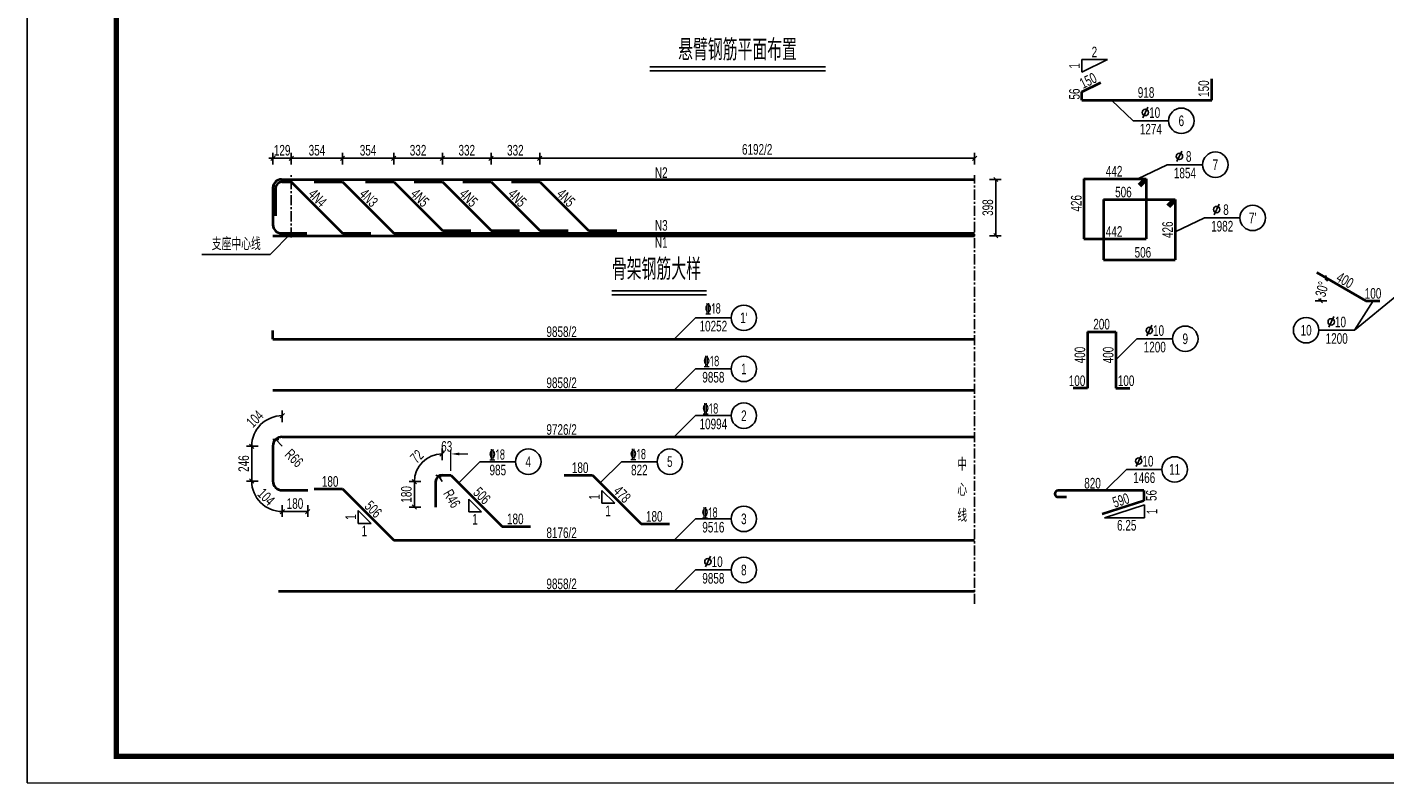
# Model space of a CAD drawing. Header units: millimetres. Extents: x -120871 to -111289, y -80062 to -71425.
# Tile 4 of 37: x -119898 to -118619, y -76628 to -75916. Entities that reach past the tile are written whole.
import ezdxf
from ezdxf.enums import TextEntityAlignment as Align

# ---------------------------------------------------------------- set-up
doc = ezdxf.new("R2010")
doc.units = ezdxf.units.MM
doc.header["$LTSCALE"] = 0.3
doc.header["$PDMODE"] = 99
doc.linetypes.add('CENTER', pattern=[50.8, 31.75, -6.35, 6.35, -6.35])
doc.layers.get('0').update_dxf_attribs({"lineweight": 18})
for name, color, linetype, lineweight in [('BM1', 7, 'Continuous', 15), ('文字', 4, 'Continuous', 18), ('标注', 7, 'Continuous', 18), ('钢筋', 1, 'Continuous', 40)]:
    doc.layers.add(name, color=color, linetype=linetype, lineweight=lineweight)
for name, color, linetype in [('LOCKUP', 7, 'Continuous'), ('其它', 5, 'Continuous'), ('点划线', 7, 'CENTER'), ('辅助', 7, 'Continuous'), ('配筋2', 2, 'Continuous'), ('附属', 7, 'Continuous')]:
    doc.layers.add(name, color=color, linetype=linetype)
doc.styles.add('hz-e', font='hztxt_e.shx', dxfattribs={"width": 0.7, "bigfont": 'hztxt.shx'})
doc.styles.add('TSSD_Dimension', font='Tssdeng.shx', dxfattribs={"width": 0.7, "bigfont": 'hztxt.shx'})
doc.dimstyles.new('ISO-50', dxfattribs={"dimscale": 0.625, "dimtxt": 25, "dimasz": 10, "dimexe": 12.5, "dimexo": 6.25, "dimgap": 6.25, "dimtad": 1, "dimdec": 0, "dimdsep": 46, "dimtxsty": 'hz-e', "dimblk": 'OBLIQUE', "dimcen": 2.5, "dimadec": 0, "dimazin": 0, "dimtfac": 1, "dimtdec": 0, "dimtix": 1, "dimtmove": 2, "dimatfit": 3, "dimldrblk": 'OBLIQUE', "dimfxl": 15, "dimfxlon": 1, "dimarcsym": 0})

# ---------------------------------------------------------------- blocks, each defined once
blk = doc.blocks.new('_Oblique')
at = {"color": 0, "linetype": 'ByBlock', "lineweight": -2}
blk.add_line((-0.5, -0.5), (0.5, 0.5), dxfattribs=at)
blk = doc.blocks.new('*D417')
at = {"layer": 'Defpoints', "color": 0}
for p in [(-118682.8, -76147.3), (-118676.7, -76159.3), (-118636.6, -76173.9), (-118636.6, -76173.9), (-118623.3, -76173.9)]:
    blk.add_point(p, dxfattribs=at)
at = {"layer": '标注', "color": 0, "lineweight": -2}
blk.add_line((-118673.3, -76173.9), (-118684.3, -76173.9), dxfattribs=at)
for start, end in [(150, 152.9763), (177.0237, 180)]:
    blk.add_arc((-118636.6, -76173.9), 42.7, start, end, dxfattribs=at)
at = {"layer": '标注', "color": 0, "lineweight": -2, "xscale": 4, "yscale": 4, "zscale": 4}
for p, rotation in [((-118673.6, -76152.6), 60.00000000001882), ((-118679.3, -76173.9), 269.999999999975)]:
    blk.add_blockref('_Oblique', p, dxfattribs=dict(at, rotation=rotation))
at = {"layer": '标注', "color": 0, "insert": (-118677.8, -76162.9), "char_height": 10, "attachment_point": 5, "rotation": 75, "style": 'hz-e'}
blk.add_mtext('30°', dxfattribs=at)
blk = doc.blocks.new('*D382')
at = {"layer": 'Defpoints', "color": 0}
for p in [(-119005.3, -76059.5), (-118985.3, -76059.5), (-119005.3, -76112.5)]:
    blk.add_point(p, dxfattribs=at)
at = {"layer": '标注', "color": 0, "lineweight": -2}
for p, q in [((-118991.3, -76059.5), (-118980.3, -76059.5)), ((-118985.3, -76112.5), (-118985.3, -76059.5)), ((-118991.3, -76112.5), (-118980.3, -76112.5))]:
    blk.add_line(p, q, dxfattribs=at)
at = {"layer": '标注', "color": 0, "lineweight": -2, "xscale": 4, "yscale": 4, "zscale": 4}
for p, rotation in [((-118985.3, -76059.5), 90), ((-118985.3, -76112.5), 270)]:
    blk.add_blockref('_Oblique', p, dxfattribs=dict(at, rotation=rotation))
at = {"layer": '标注', "color": 0, "insert": (-118992.8, -76086), "char_height": 10, "attachment_point": 5, "rotation": 90, "style": 'hz-e'}
blk.add_mtext('398', dxfattribs=at)
blk = doc.blocks.new('*D383')
at = {"layer": 'Defpoints', "color": 0}
for p in [(-119005.3, -76039.5), (-119415.1, -76059.5), (-119005.3, -76059.5)]:
    blk.add_point(p, dxfattribs=at)
at = {"layer": '标注', "color": 0, "lineweight": -2}
for p, q in [((-119415.1, -76045.5), (-119415.1, -76034.5)), ((-119415.1, -76039.5), (-119005.3, -76039.5)), ((-119005.3, -76045.5), (-119005.3, -76034.5))]:
    blk.add_line(p, q, dxfattribs=at)
at = {"layer": '标注', "color": 0, "lineweight": -2, "xscale": 4, "yscale": 4, "zscale": 4, "rotation": 180}
blk.add_blockref('_Oblique', (-119415.1, -76039.5), dxfattribs=at)
at = {"layer": '标注', "color": 0, "lineweight": -2, "xscale": 4, "yscale": 4, "zscale": 4}
blk.add_blockref('_Oblique', (-119005.3, -76039.5), dxfattribs=at)
at = {"layer": '标注', "color": 0, "insert": (-119210.2, -76031.2), "char_height": 10, "attachment_point": 5, "style": 'hz-e'}
blk.add_mtext('6192/2', dxfattribs=at)
blk = doc.blocks.new('*D384')
at = {"layer": 'Defpoints', "color": 0}
for p in [(-119649.3, -76039.5), (-119666.6, -76059.5), (-119649.3, -76059.5)]:
    blk.add_point(p, dxfattribs=at)
at = {"layer": '标注', "color": 0, "lineweight": -2}
for p, q in [((-119666.6, -76039.5), (-119670.6, -76039.5)), ((-119666.6, -76045.5), (-119666.6, -76034.5)), ((-119666.6, -76039.5), (-119649.3, -76039.5)), ((-119649.3, -76045.5), (-119649.3, -76034.5)), ((-119649.3, -76039.5), (-119645.3, -76039.5))]:
    blk.add_line(p, q, dxfattribs=at)
at = {"layer": '标注', "color": 0, "lineweight": -2, "xscale": 4, "yscale": 4, "zscale": 4}
blk.add_blockref('_Oblique', (-119666.6, -76039.5), dxfattribs=at)
at = {"layer": '标注', "color": 0, "lineweight": -2, "xscale": 4, "yscale": 4, "zscale": 4, "rotation": 180}
blk.add_blockref('_Oblique', (-119649.3, -76039.5), dxfattribs=at)
at = {"layer": '标注', "color": 0, "insert": (-119657.9, -76032), "char_height": 10, "attachment_point": 5, "style": 'hz-e'}
blk.add_mtext('129', dxfattribs=at)
blk = doc.blocks.new('*D385')
at = {"layer": 'Defpoints', "color": 0}
for p in [(-119601, -76039.5), (-119649.3, -76059.5), (-119601, -76059.5)]:
    blk.add_point(p, dxfattribs=at)
at = {"layer": '标注', "color": 0, "lineweight": -2}
for p, q in [((-119649.3, -76045.5), (-119649.3, -76034.5)), ((-119649.3, -76039.5), (-119601, -76039.5)), ((-119601, -76045.5), (-119601, -76034.5))]:
    blk.add_line(p, q, dxfattribs=at)
at = {"layer": '标注', "color": 0, "lineweight": -2, "xscale": 4, "yscale": 4, "zscale": 4, "rotation": 180}
blk.add_blockref('_Oblique', (-119649.3, -76039.5), dxfattribs=at)
at = {"layer": '标注', "color": 0, "lineweight": -2, "xscale": 4, "yscale": 4, "zscale": 4}
blk.add_blockref('_Oblique', (-119601, -76039.5), dxfattribs=at)
at = {"layer": '标注', "color": 0, "insert": (-119625.1, -76032), "char_height": 10, "attachment_point": 5, "style": 'hz-e'}
blk.add_mtext('354', dxfattribs=at)
blk = doc.blocks.new('*D386')
at = {"layer": 'Defpoints', "color": 0}
for p in [(-119552.7, -76039.5), (-119601, -76059.5), (-119552.7, -76059.5)]:
    blk.add_point(p, dxfattribs=at)
at = {"layer": '标注', "color": 0, "lineweight": -2}
for p, q in [((-119601, -76045.5), (-119601, -76034.5)), ((-119601, -76039.5), (-119552.7, -76039.5)), ((-119552.7, -76045.5), (-119552.7, -76034.5))]:
    blk.add_line(p, q, dxfattribs=at)
at = {"layer": '标注', "color": 0, "lineweight": -2, "xscale": 4, "yscale": 4, "zscale": 4, "rotation": 180}
blk.add_blockref('_Oblique', (-119601, -76039.5), dxfattribs=at)
at = {"layer": '标注', "color": 0, "lineweight": -2, "xscale": 4, "yscale": 4, "zscale": 4}
blk.add_blockref('_Oblique', (-119552.7, -76039.5), dxfattribs=at)
at = {"layer": '标注', "color": 0, "insert": (-119576.9, -76032), "char_height": 10, "attachment_point": 5, "style": 'hz-e'}
blk.add_mtext('354', dxfattribs=at)
blk = doc.blocks.new('*D387')
at = {"layer": 'Defpoints', "color": 0}
for p in [(-119506.9, -76039.5), (-119552.7, -76059.5), (-119506.9, -76059.5)]:
    blk.add_point(p, dxfattribs=at)
at = {"layer": '标注', "color": 0, "lineweight": -2}
for p, q in [((-119552.7, -76045.5), (-119552.7, -76034.5)), ((-119552.7, -76039.5), (-119506.9, -76039.5)), ((-119506.9, -76045.5), (-119506.9, -76034.5))]:
    blk.add_line(p, q, dxfattribs=at)
at = {"layer": '标注', "color": 0, "lineweight": -2, "xscale": 4, "yscale": 4, "zscale": 4, "rotation": 180}
blk.add_blockref('_Oblique', (-119552.7, -76039.5), dxfattribs=at)
at = {"layer": '标注', "color": 0, "lineweight": -2, "xscale": 4, "yscale": 4, "zscale": 4}
blk.add_blockref('_Oblique', (-119506.9, -76039.5), dxfattribs=at)
at = {"layer": '标注', "color": 0, "insert": (-119529.8, -76032), "char_height": 10, "attachment_point": 5, "style": 'hz-e'}
blk.add_mtext('332', dxfattribs=at)
blk = doc.blocks.new('*D388')
at = {"layer": 'Defpoints', "color": 0}
for p in [(-119461, -76039.5), (-119506.9, -76059.5), (-119461, -76059.5)]:
    blk.add_point(p, dxfattribs=at)
at = {"layer": '标注', "color": 0, "lineweight": -2}
for p, q in [((-119506.9, -76045.5), (-119506.9, -76034.5)), ((-119506.9, -76039.5), (-119461, -76039.5)), ((-119461, -76045.5), (-119461, -76034.5))]:
    blk.add_line(p, q, dxfattribs=at)
at = {"layer": '标注', "color": 0, "lineweight": -2, "xscale": 4, "yscale": 4, "zscale": 4, "rotation": 180}
blk.add_blockref('_Oblique', (-119506.9, -76039.5), dxfattribs=at)
at = {"layer": '标注', "color": 0, "lineweight": -2, "xscale": 4, "yscale": 4, "zscale": 4}
blk.add_blockref('_Oblique', (-119461, -76039.5), dxfattribs=at)
at = {"layer": '标注', "color": 0, "insert": (-119483.9, -76032), "char_height": 10, "attachment_point": 5, "style": 'hz-e'}
blk.add_mtext('332', dxfattribs=at)
blk = doc.blocks.new('*D389')
at = {"layer": 'Defpoints', "color": 0}
for p in [(-119415.1, -76039.5), (-119461, -76059.5), (-119415.1, -76059.5)]:
    blk.add_point(p, dxfattribs=at)
at = {"layer": '标注', "color": 0, "lineweight": -2}
for p, q in [((-119461, -76045.5), (-119461, -76034.5)), ((-119461, -76039.5), (-119415.1, -76039.5)), ((-119415.1, -76045.5), (-119415.1, -76034.5))]:
    blk.add_line(p, q, dxfattribs=at)
at = {"layer": '标注', "color": 0, "lineweight": -2, "xscale": 4, "yscale": 4, "zscale": 4, "rotation": 180}
blk.add_blockref('_Oblique', (-119461, -76039.5), dxfattribs=at)
at = {"layer": '标注', "color": 0, "lineweight": -2, "xscale": 4, "yscale": 4, "zscale": 4}
blk.add_blockref('_Oblique', (-119415.1, -76039.5), dxfattribs=at)
at = {"layer": '标注', "color": 0, "insert": (-119438.1, -76032), "char_height": 10, "attachment_point": 5, "style": 'hz-e'}
blk.add_mtext('332', dxfattribs=at)
blk = doc.blocks.new('*D390')
at = {"layer": 'Defpoints', "color": 0}
for p in [(-119666.6, -76343.7), (-119657.8, -76343.7), (-119657.8, -76343.7), (-119682.7, -76358.1), (-119657.8, -76352.5)]:
    blk.add_point(p, dxfattribs=at)
at = {"layer": '标注', "color": 0, "lineweight": -2}
for p, q in [((-119680.6, -76343.7), (-119691.6, -76343.7)), ((-119657.8, -76366.5), (-119657.8, -76377.5))]:
    blk.add_line(p, q, dxfattribs=at)
blk.add_arc((-119657.8, -76343.7), 28.8, 180, 270, dxfattribs=at)
at = {"layer": '标注', "color": 0, "lineweight": -2, "xscale": 4, "yscale": 4, "zscale": 4}
for p, rotation in [((-119686.6, -76343.7), 89.999999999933), ((-119657.8, -76372.5), 359.9999999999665)]:
    blk.add_blockref('_Oblique', p, dxfattribs=dict(at, rotation=rotation))
at = {"layer": '标注', "color": 0, "insert": (-119672.9, -76358.7), "char_height": 10, "attachment_point": 5, "rotation": 315, "style": 'hz-e'}
blk.add_mtext('104', dxfattribs=at)
blk = doc.blocks.new('*D391')
at = {"layer": 'Defpoints', "color": 0}
for p in [(-119672.2, -76285.9), (-119666.6, -76310.9), (-119657.8, -76302.1), (-119657.8, -76310.9), (-119657.8, -76310.9)]:
    blk.add_point(p, dxfattribs=at)
at = {"layer": '标注', "color": 0, "lineweight": -2}
for p, q in [((-119657.8, -76288.1), (-119657.8, -76277.1)), ((-119680.6, -76310.9), (-119691.6, -76310.9))]:
    blk.add_line(p, q, dxfattribs=at)
blk.add_arc((-119657.8, -76310.9), 28.8, 90, 180, dxfattribs=at)
at = {"layer": '标注', "color": 0, "lineweight": -2, "xscale": 4, "yscale": 4, "zscale": 4}
for p, rotation in [((-119657.8, -76282.1), 1.004800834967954e-10), ((-119686.6, -76310.9), 270.000000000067)]:
    blk.add_blockref('_Oblique', p, dxfattribs=dict(at, rotation=rotation))
at = {"layer": '标注', "color": 0, "insert": (-119683.5, -76285.2), "char_height": 10, "attachment_point": 5, "rotation": 45, "style": 'hz-e'}
blk.add_mtext('104', dxfattribs=at)
blk = doc.blocks.new('*D392')
at = {"layer": 'Defpoints', "color": 0}
for p in [(-119520.2, -76321.7), (-119507.2, -76338.2), (-119513.3, -76344.3), (-119507.2, -76344.3), (-119507.2, -76356.1)]:
    blk.add_point(p, dxfattribs=at)
at = {"layer": '标注', "color": 0, "lineweight": -2}
for p, q in [((-119507.2, -76324.2), (-119507.2, -76313.2)), ((-119527.3, -76344.3), (-119538.3, -76344.3))]:
    blk.add_line(p, q, dxfattribs=at)
blk.add_arc((-119507.2, -76344.3), 26.1, 90, 180, dxfattribs=at)
at = {"layer": '标注', "color": 0, "lineweight": -2, "xscale": 4, "yscale": 4, "zscale": 4}
for p, rotation in [((-119507.2, -76318.2), 2.50373264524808e-11), ((-119533.3, -76344.3), 270.0000000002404)]:
    blk.add_blockref('_Oblique', p, dxfattribs=dict(at, rotation=rotation))
at = {"layer": '标注', "color": 0, "insert": (-119531, -76320.5), "char_height": 10, "attachment_point": 5, "rotation": 45, "style": 'hz-e'}
blk.add_mtext('72', dxfattribs=at)
blk = doc.blocks.new('*D420')
at = {"layer": 'Defpoints', "color": 0}
for p in [(-119664, -76304.7), (-119657.8, -76310.9)]:
    blk.add_point(p, dxfattribs=at)
at = {"layer": '标注', "color": 0, "lineweight": -2}
blk.add_line((-119657.8, -76310.9), (-119664, -76304.7), dxfattribs=at)
at = {"layer": '标注', "color": 0, "lineweight": -2, "xscale": 4, "yscale": 4, "zscale": 4, "rotation": 135.000000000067}
blk.add_blockref('_Oblique', (-119664, -76304.7), dxfattribs=at)
at = {"layer": '标注', "color": 0, "insert": (-119646.6, -76322.1), "char_height": 10, "attachment_point": 5, "rotation": 315, "style": 'hz-e'}
blk.add_mtext('R66', dxfattribs=at)
blk = doc.blocks.new('*D421')
at = {"layer": 'Defpoints', "color": 0}
for p in [(-119510.3, -76339), (-119507.2, -76344.3)]:
    blk.add_point(p, dxfattribs=at)
at = {"layer": '标注', "color": 0, "lineweight": -2}
blk.add_line((-119507.2, -76344.3), (-119510.3, -76339), dxfattribs=at)
at = {"layer": '标注', "color": 0, "lineweight": -2, "xscale": 4, "yscale": 4, "zscale": 4, "rotation": 120.1531960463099}
blk.add_blockref('_Oblique', (-119510.3, -76339), dxfattribs=at)
at = {"layer": '标注', "color": 0, "insert": (-119497.9, -76360.3), "char_height": 10, "attachment_point": 5, "rotation": 300.1532, "style": 'hz-e'}
blk.add_mtext('R46', dxfattribs=at)
blk = doc.blocks.new('*D422')
at = {"layer": 'Defpoints', "color": 0}
for p in [(-119533.3, -76344.3), (-119513.3, -76344.3), (-119513.3, -76368.3)]:
    blk.add_point(p, dxfattribs=at)
at = {"layer": '标注', "color": 0, "lineweight": -2}
for p, q in [((-119527.3, -76344.3), (-119538.3, -76344.3)), ((-119533.3, -76368.3), (-119533.3, -76344.3)), ((-119527.3, -76368.3), (-119538.3, -76368.3))]:
    blk.add_line(p, q, dxfattribs=at)
at = {"layer": '标注', "color": 0, "lineweight": -2, "xscale": 4, "yscale": 4, "zscale": 4}
for p, rotation in [((-119533.3, -76344.3), 90), ((-119533.3, -76368.3), 270)]:
    blk.add_blockref('_Oblique', p, dxfattribs=dict(at, rotation=rotation))
at = {"layer": '标注', "color": 0, "insert": (-119540.8, -76356.3), "char_height": 10, "attachment_point": 5, "rotation": 90, "style": 'hz-e'}
blk.add_mtext('180', dxfattribs=at)
blk = doc.blocks.new('*D423')
at = {"layer": 'Defpoints', "color": 0}
for p in [(-119657.8, -76352.5), (-119633.8, -76352.5), (-119633.8, -76372.5)]:
    blk.add_point(p, dxfattribs=at)
at = {"layer": '标注', "color": 0, "lineweight": -2}
for p, q in [((-119657.8, -76366.5), (-119657.8, -76377.5)), ((-119657.8, -76372.5), (-119633.8, -76372.5)), ((-119633.8, -76366.5), (-119633.8, -76377.5))]:
    blk.add_line(p, q, dxfattribs=at)
at = {"layer": '标注', "color": 0, "lineweight": -2, "xscale": 4, "yscale": 4, "zscale": 4, "rotation": 180}
blk.add_blockref('_Oblique', (-119657.8, -76372.5), dxfattribs=at)
at = {"layer": '标注', "color": 0, "lineweight": -2, "xscale": 4, "yscale": 4, "zscale": 4}
blk.add_blockref('_Oblique', (-119633.8, -76372.5), dxfattribs=at)
at = {"layer": '标注', "color": 0, "insert": (-119645.8, -76365), "char_height": 10, "attachment_point": 5, "style": 'hz-e'}
blk.add_mtext('180', dxfattribs=at)
blk = doc.blocks.new('*D424')
at = {"layer": 'Defpoints', "color": 0}
for p in [(-119686.6, -76310.9), (-119666.6, -76310.9), (-119666.6, -76343.7)]:
    blk.add_point(p, dxfattribs=at)
at = {"layer": '标注', "color": 0, "lineweight": -2}
for p, q in [((-119680.6, -76310.9), (-119691.6, -76310.9)), ((-119686.6, -76343.7), (-119686.6, -76310.9)), ((-119680.6, -76343.7), (-119691.6, -76343.7))]:
    blk.add_line(p, q, dxfattribs=at)
at = {"layer": '标注', "color": 0, "lineweight": -2, "xscale": 4, "yscale": 4, "zscale": 4}
for p, rotation in [((-119686.6, -76310.9), 90), ((-119686.6, -76343.7), 270)]:
    blk.add_blockref('_Oblique', p, dxfattribs=dict(at, rotation=rotation))
at = {"layer": '标注', "color": 0, "insert": (-119694.1, -76327.3), "char_height": 10, "attachment_point": 5, "rotation": 90, "style": 'hz-e'}
blk.add_mtext('246', dxfattribs=at)

msp = doc.modelspace()

# ---------------------------------------------------------------- linework, layer by layer
msp.add_line((-119898.218, -76628.195), (-117776.804, -76628.195))
at = {"layer": 'BM1', "color": 0, "linetype": 'Continuous', "const_width": 4.999}
msp.add_lwpolyline([(-119814.296, -76603.197), (-119814.296, -75168.194), (-117801.801, -75168.194), (-117801.801, -76603.197)], close=True, dxfattribs=at)
at = {"layer": 'LOCKUP'}
msp.add_line((-119898.218, -76628.195), (-119898.218, -75128.043), dxfattribs=at)
at = {"layer": '其它', "color": 5}
for p, q in [((-119311.409, -75953.201), (-119145.658, -75953.201)), ((-119347.175, -76164.317), (-119257.916, -76164.317))]:
    msp.add_line(p, q, dxfattribs=at)
at = {"layer": '标注'}
for p, q in [((-119498.769, -76334.166), (-119498.769, -76314.166)), ((-119490.769, -76318.166), (-119482.769, -76318.166))]:
    msp.add_line(p, q, dxfattribs=at)
msp.add_solid([(-119490.769, -76316.833), (-119490.769, -76319.5), (-119498.769, -76318.166)], dxfattribs=at)
at = {"layer": '点划线', "linetype": 'CENTER'}
for p, q in [((-119649.273, -76114.187), (-119649.273, -76055.52)), ((-119005.342, -76459.609), (-119005.342, -76055.52))]:
    msp.add_line(p, q, dxfattribs=at)
at = {"layer": '辅助', "color": 7}
msp.add_line((-118848.292, -76319.894), (-118852.955, -76329.894), dxfattribs=at)
at = {"layer": '辅助'}
for p, q in [((-118882.273, -76352.759), (-118862.273, -76332.759)), ((-118862.273, -76332.759), (-118828.727, -76332.759)), ((-118845.2, -76366.309), (-118882.7, -76378.309)), ((-118845.2, -76378.309), (-118845.2, -76366.309)), ((-118882.7, -76378.309), (-118845.2, -76378.309))]:
    msp.add_line(p, q, dxfattribs=at)
at = {"layer": '辅助', "color": 7}
msp.add_circle((-118850.624, -76324.894), 3, dxfattribs=at)
at = {"layer": '辅助'}
msp.add_circle((-118816.727, -76332.759), 12, dxfattribs=at)
at = {"layer": '钢筋'}
for p, q in [((-118904.099, -75977.029), (-118886.211, -75968.084)), ((-118781.699, -75984.629), (-118781.699, -75964.629)), ((-118904.099, -75984.629), (-118904.099, -75977.029)), ((-118904.099, -75984.629), (-118781.699, -75984.629)), ((-119666.606, -76067.454), (-119666.606, -76102.254)), ((-119664.206, -76068.254), (-119664.206, -76093.854)), ((-119658.606, -76059.454), (-119005.342, -76059.454)), ((-119657.806, -76061.854), (-119649.273, -76061.854)), ((-119649.273, -76061.854), (-119601.006, -76110.12)), ((-119627.673, -76061.854), (-119601.006, -76061.854)), ((-119601.006, -76061.854), (-119552.74, -76110.12)), ((-119579.406, -76061.854), (-119552.74, -76061.854)), ((-119552.74, -76061.854), (-119506.873, -76107.72)), ((-119533.54, -76061.854), (-119506.873, -76061.854)), ((-119506.873, -76061.854), (-119461.006, -76107.72)), ((-119487.673, -76061.854), (-119461.006, -76061.854)), ((-119461.006, -76061.854), (-119415.14, -76107.72)), ((-119441.806, -76061.854), (-119415.14, -76061.854)), ((-119415.14, -76061.854), (-119369.273, -76107.72)), ((-118902.381, -76058.737), (-118902.381, -76115.537)), ((-118902.381, -76058.737), (-118843.447, -76058.737)), ((-118845.144, -76058.737), (-118850.801, -76064.394)), ((-118843.447, -76060.434), (-118849.104, -76066.091)), ((-118843.447, -76058.737), (-118843.447, -76115.537)), ((-118883.783, -76078.364), (-118816.316, -76078.364)), ((-118883.783, -76078.364), (-118883.783, -76135.164)), ((-118818.013, -76078.364), (-118823.67, -76084.021)), ((-118816.316, -76080.061), (-118821.973, -76085.718)), ((-118816.316, -76078.364), (-118816.316, -76135.164)), ((-119506.873, -76107.72), (-119480.206, -76107.72)), ((-119461.006, -76107.72), (-119434.34, -76107.72)), ((-119415.14, -76107.72), (-119388.473, -76107.72)), ((-119369.273, -76107.72), (-119342.606, -76107.72)), ((-119666.606, -76112.52), (-119005.342, -76112.52)), ((-119658.606, -76110.12), (-119634.606, -76110.12)), ((-119601.006, -76110.12), (-119574.34, -76110.12)), ((-119552.74, -76110.12), (-119005.342, -76110.12)), ((-118902.381, -76115.537), (-118843.447, -76115.537)), ((-118883.783, -76135.164), (-118816.316, -76135.164)), ((-118682.807, -76147.273), (-118636.619, -76173.94)), ((-118636.619, -76173.94), (-118623.285, -76173.94)), ((-119666.606, -76209.883), (-119666.606, -76201.883)), ((-119666.606, -76209.883), (-119005.342, -76209.883)), ((-118898.948, -76202.966), (-118898.948, -76256.3)), ((-118898.948, -76202.966), (-118872.281, -76202.966)), ((-118872.281, -76202.966), (-118872.281, -76256.3)), ((-119666.606, -76258.05), (-119005.342, -76258.05)), ((-118898.948, -76256.3), (-118912.281, -76256.3)), ((-118872.281, -76256.3), (-118858.948, -76256.3)), ((-119666.606, -76310.876), (-119666.606, -76343.676)), ((-119657.806, -76302.076), (-119005.342, -76302.076)), ((-119507.169, -76338.166), (-119498.769, -76338.166)), ((-119498.769, -76338.166), (-119450.503, -76386.433)), ((-119392.043, -76338.166), (-119365.376, -76338.166)), ((-119365.376, -76338.166), (-119319.509, -76384.033)), ((-119627.673, -76351.123), (-119601.006, -76351.123)), ((-119601.006, -76351.123), (-119552.74, -76399.39)), ((-119513.303, -76344.3), (-119513.303, -76368.3)), ((-119657.806, -76352.476), (-119633.806, -76352.476)), ((-118845.832, -76352.759), (-118926.513, -76352.759)), ((-118926.513, -76358.759), (-118918.513, -76358.759)), ((-118845.832, -76362.359), (-118885.199, -76374.956)), ((-118845.832, -76352.759), (-118845.832, -76362.359)), ((-119450.503, -76386.433), (-119423.836, -76386.433)), ((-119319.509, -76384.033), (-119292.843, -76384.033)), ((-119552.74, -76399.39), (-119005.342, -76399.39)), ((-119661.273, -76447.557), (-119005.342, -76447.557))]:
    msp.add_line(p, q, dxfattribs=at)
for centre, radius, start, end in [((-119658.606, -76067.454), 8, 90, 180), ((-119657.806, -76068.254), 6.4, 90, 180), ((-119658.606, -76102.12), 8, 180, 270), ((-119657.806, -76310.876), 8.8, 90, 180), ((-119507.169, -76344.3), 6.133, 90, 180), ((-119657.806, -76343.676), 8.8, 180, 270), ((-118926.513, -76355.759), 3, 90, 270)]:
    msp.add_arc(centre, radius, start, end, dxfattribs=at)
at = {"layer": '附属'}
for p, q in [((-118904.099, -75958.36), (-118904.099, -75946.36)), ((-118880.099, -75946.36), (-118904.099, -75946.36)), ((-118904.099, -75958.36), (-118880.099, -75946.36)), ((-119311.409, -75957.201), (-119145.658, -75957.201)), ((-118876.41, -75984.629), (-118855.982, -76004.19)), ((-118855.982, -76004.19), (-118822.436, -76004.19)), ((-118851.447, -76058.737), (-118823.884, -76045.56)), ((-118823.884, -76045.56), (-118790.338, -76045.56)), ((-118816.316, -76108.877), (-118788.752, -76095.699)), ((-118788.752, -76095.699), (-118755.206, -76095.699)), ((-119649.273, -76110.187), (-119669.273, -76130.187)), ((-119669.273, -76130.187), (-119733.515, -76130.187)), ((-119347.175, -76168.317), (-119257.916, -76168.317)), ((-118607.283, -76168.709), (-118647.283, -76201.554)), ((-118629.609, -76173.94), (-118647.283, -76201.554)), ((-119288.304, -76209.883), (-119268.304, -76189.883)), ((-119268.304, -76189.883), (-119234.758, -76189.883)), ((-118872.281, -76229.633), (-118852.281, -76209.633)), ((-118852.281, -76209.633), (-118818.735, -76209.633)), ((-118680.829, -76201.554), (-118647.283, -76201.554)), ((-119288.304, -76258.05), (-119268.304, -76238.05)), ((-119268.304, -76238.05), (-119234.758, -76238.05)), ((-119288.304, -76302.076), (-119268.304, -76282.076)), ((-119268.304, -76282.076), (-119234.758, -76282.076)), ((-119491.449, -76345.487), (-119471.449, -76325.487)), ((-119471.449, -76325.487), (-119437.903, -76325.487)), ((-119358.056, -76345.487), (-119338.056, -76325.487)), ((-119338.056, -76325.487), (-119304.51, -76325.487)), ((-119469.928, -76372.664), (-119481.928, -76360.664)), ((-119481.928, -76360.664), (-119481.928, -76372.664)), ((-119356.471, -76352.728), (-119356.471, -76364.728)), ((-119344.471, -76364.728), (-119356.471, -76352.728)), ((-119356.471, -76364.728), (-119344.471, -76364.728)), ((-119586.148, -76371.639), (-119586.148, -76383.639)), ((-119574.148, -76383.639), (-119586.148, -76371.639)), ((-119481.928, -76372.664), (-119469.928, -76372.664)), ((-119586.148, -76383.639), (-119574.148, -76383.639)), ((-119288.304, -76399.39), (-119268.304, -76379.39)), ((-119268.304, -76379.39), (-119234.758, -76379.39)), ((-119288.304, -76447.557), (-119268.304, -76427.557)), ((-119268.304, -76427.557), (-119234.758, -76427.557))]:
    msp.add_line(p, q, dxfattribs=at)
at = {"layer": '附属', "color": 7}
for p, q in [((-118842.001, -75991.326), (-118846.664, -76001.326)), ((-118809.903, -76032.695), (-118814.566, -76042.695)), ((-118774.772, -76082.834), (-118779.435, -76092.834)), ((-118838.301, -76196.768), (-118842.964, -76206.768)), ((-118666.849, -76188.689), (-118671.512, -76198.689)), ((-119254.324, -76414.692), (-119258.987, -76424.692))]:
    msp.add_line(p, q, dxfattribs=at)
for centre in [(-118844.333, -75996.326), (-118812.235, -76037.695), (-118777.103, -76087.834), (-118840.632, -76201.768), (-118669.18, -76193.689), (-119256.655, -76419.692)]:
    msp.add_circle(centre, 3, dxfattribs=at)
at = {"layer": '附属'}
for centre, radius in [((-118810.436, -76004.19), 12), ((-118778.338, -76045.56), 12), ((-118743.206, -76095.699), 12), ((-119222.758, -76189.883), 12), ((-118806.735, -76209.633), 12), ((-118692.829, -76201.554), 12), ((-119222.758, -76238.05), 12), ((-119222.758, -76282.076), 12), ((-119425.903, -76325.487), 12), ((-119292.51, -76325.487), 12), ((-119222.758, -76379.39), 12), ((-119222.758, -76427.557), 12), ((-119256.655, -76419.692), 3)]:
    msp.add_circle(centre, radius, dxfattribs=at)

# ---------------------------------------------------------------- texts
at = {"layer": '文字', "style": 'hz-e', "width": 0.7}
for s, height, p in [('悬臂钢筋平面布置', 20, (-119228.722, -75936.303)), ('2', 10, (-118892.37, -75939.244)), ('918', 10, (-118843.672, -75977.513)), ('10', 10, (-118835.592, -75996.451)), ('1274', 10, (-118839.17, -76012.021)), ('6', 10, (-118810.436, -76004.19)), ('8', 10, (-118803.494, -76037.82)), ('7', 10, (-118778.338, -76045.56)), ('1854', 10, (-118807.073, -76053.39)), ('8', 10, (-118768.363, -76087.959)), ("7'", 10, (-118743.206, -76095.699)), ('1982', 10, (-118771.941, -76103.529)), ('支座中心线', 12, (-119701.144, -76119.517)), ('100', 10, (-118629.777, -76166.824)), ("1'", 10, (-119222.758, -76189.883)), ('9858/2', 10, (-119394.504, -76202.767)), ('10252', 10, (-119251.493, -76197.713)), ('200', 10, (-118885.615, -76195.85)), ('10', 10, (-118831.892, -76201.893)), ('10', 10, (-118692.829, -76201.554)), ('10', 10, (-118660.44, -76193.814)), ('1200', 10, (-118835.47, -76217.463)), ('9', 10, (-118806.735, -76209.633)), ('1200', 10, (-118664.018, -76209.384)), ('1', 10, (-119222.758, -76238.05)), ('9858/2', 10, (-119394.504, -76250.934)), ('9858', 10, (-119251.493, -76245.88)), ('100', 10, (-118908.722, -76249.184)), ('100', 10, (-118862.507, -76249.184)), ('2', 10, (-119222.758, -76282.076)), ('9726/2', 10, (-119394.504, -76294.96)), ('10994', 10, (-119251.493, -76289.906)), ('985', 10, (-119454.638, -76333.317)), ('4', 10, (-119425.903, -76325.487)), ('822', 10, (-119321.245, -76333.317)), ('5', 10, (-119292.51, -76325.487)), ('中', 12, (-119016.972, -76327.495)), ('10', 10, (-118841.883, -76325.019)), ('11', 10, (-118816.727, -76332.759)), ('1466', 10, (-118845.462, -76340.589)), ('心', 12, (-119016.972, -76351.495)), ('1', 10, (-119476.153, -76379.78)), ('1', 10, (-119350.696, -76371.844)), ('3', 10, (-119222.758, -76379.39)), ('线', 12, (-119016.972, -76375.495)), ('1', 10, (-119580.372, -76390.755)), ('8176/2', 10, (-119394.504, -76392.274)), ('9516', 10, (-119251.493, -76387.22)), ('6.25', 10, (-118861.913, -76385.425)), ('10', 10, (-119247.915, -76419.817)), ('9858', 10, (-119251.493, -76435.387)), ('8', 10, (-119222.758, -76427.557)), ('9858/2', 10, (-119394.504, -76440.441))]:
    msp.add_text(s, height=height, dxfattribs=at).set_placement(p, align=Align.MIDDLE)
for s, rotation, p in [('1', 90, (-118911.203, -75952.441)), ('150', 26.565051, (-118898.307, -75966.252)), ('150', 90, (-118789.337, -75973.883)), ('56', 90, (-118911.203, -75978.965)), ('426', 90, (-118909.484, -76081.963)), ('426', 90, (-118823.419, -76106.864)), ('400', 330, (-118656.134, -76154.409)), ('400', 90, (-118906.051, -76224.989)), ('400', 90, (-118879.385, -76224.989)), ('56', 90, (-118838.729, -76357.325)), ('1', 90, (-119363.575, -76358.783)), ('1', 90, (-119593.251, -76377.694)), ('1', 90, (-118838.097, -76372.389))]:
    msp.add_text(s, height=10, rotation=rotation, dxfattribs=at).set_placement(p, align=Align.MIDDLE)
for s, height, p in [('N2', 10, (-119306.565, -76058.005)), ('442', 10, (-118881.618, -76056.737)), ('506', 10, (-118872.825, -76076.364)), ('N3', 10, (-119306.565, -76107.725)), ('442', 10, (-118881.618, -76113.537)), ('N1', 10, (-119306.565, -76123.905)), ('骨架钢筋大样', 20, (-119347.133, -76154.133)), ('506', 10, (-118854.486, -76133.164)), ('180', 10, (-119384.849, -76336.166)), ('180', 10, (-119620.479, -76349.123)), ('820', 10, (-118901.933, -76350.759)), ('180', 10, (-119445.976, -76384.433)), ('180', 10, (-119314.982, -76382.033))]:
    msp.add_text(s, height=height, dxfattribs=at).set_placement(p)
for s, rotation, p in [('4N4', 315, (-119634.009, -76074.289)), ('4N3', 315, (-119585.809, -76074.222)), ('4N5', 315, (-119537.543, -76074.222)), ('4N5', 315, (-119491.676, -76074.222)), ('4N5', 315, (-119445.809, -76074.222)), ('4N5', 315, (-119399.943, -76074.222)), ('506', 315, (-119478.577, -76355.53)), ('478', 315, (-119346.494, -76354.22)), ('506', 315, (-119580.988, -76368.313)), ('590', 17.744672, (-118873.314, -76369.053))]:
    msp.add_text(s, height=10, rotation=rotation, dxfattribs=at).set_placement(p)
at = {"layer": '标注', "insert": (-119502.817, -76311.166), "char_height": 10, "attachment_point": 5, "style": 'hz-e'}
msp.add_mtext('63', dxfattribs=at)
at = {"layer": '配筋2', "color": 2, "style": 'TSSD_Dimension', "width": 0.75}
for p in [(-119259.63, -76186.048), (-119261.06, -76235.644), (-119261.96, -76280.311), (-119463.008, -76323.725), (-119330.096, -76323.352), (-119262.563, -76378.405)]:
    msp.add_text('%%13218', height=10, rotation=0.000017, dxfattribs=at).set_placement(p)

# ---------------------------------------------------------------- dimensions: what is measured, and where the dimension line sits
at = {"layer": '标注'}
for p1, p2, text, picture, middle in [((-119666.606, -76059.454), (-119649.273, -76059.454), '129', '*D384', (-119657.94, -76031.954)), ((-119649.273, -76059.454), (-119601.006, -76059.454), '354', '*D385', (-119625.14, -76031.954)), ((-119601.006, -76059.454), (-119552.74, -76059.454), '354', '*D386', (-119576.873, -76031.954)), ((-119552.74, -76059.454), (-119506.873, -76059.454), '332', '*D387', (-119529.806, -76031.954)), ((-119506.873, -76059.454), (-119461.006, -76059.454), '332', '*D388', (-119483.94, -76031.954)), ((-119461.006, -76059.454), (-119415.14, -76059.454), '332', '*D389', (-119438.073, -76031.954)), ((-119415.14, -76059.454), (-119005.342, -76059.454), '6192/2', '*D383', (-119210.241, -76031.239))]:
    dim = msp.add_aligned_dim(p1=p1, p2=p2, distance=20, text=text, dimstyle='ISO-50', override={"dimscale": 0.4, "dimlfac": 7.5}, dxfattribs=at)
    dim.commit()
    dim.dimension.update_dxf_attribs({"geometry": picture, "text_midpoint": middle})
for p1, p2, distance, picture, middle in [((-119005.342, -76112.52), (-119005.342, -76059.454), -20, '*D382', (-118992.842, -76085.987)), ((-119666.606, -76343.676), (-119666.606, -76310.876), 20, '*D424', (-119694.106, -76327.276)), ((-119513.303, -76368.3), (-119513.303, -76344.3), 20, '*D422', (-119540.803, -76356.3)), ((-119657.806, -76352.476), (-119633.806, -76352.476), -20, '*D423', (-119645.806, -76364.976))]:
    dim = msp.add_aligned_dim(p1=p1, p2=p2, distance=distance, dimstyle='ISO-50', override={"dimscale": 0.4, "dimlfac": 7.5}, dxfattribs=at)
    dim.commit()
    dim.dimension.update_dxf_attribs({"geometry": picture, "text_midpoint": middle})
dim = msp.add_angular_dim_2l(base=(-118676.715, -76159.346), line1=((-118636.619, -76173.94), (-118623.285, -76173.94)), line2=((-118682.807, -76147.273), (-118636.619, -76173.94)), dimstyle='ISO-50', override={"dimscale": 0.4}, dxfattribs=at)
dim.commit()
dim.dimension.update_dxf_attribs({"geometry": '*D417', "text_midpoint": (-118677.834, -76162.896), "dimtype": 162})
for base, line1, line2, text, picture, middle in [((-119672.206, -76285.935), ((-119666.606, -76310.876), (-119657.806, -76310.876)), ((-119657.806, -76302.076), (-119657.806, -76310.876)), '104', '*D391', (-119683.474, -76285.208)), ((-119520.236, -76321.668), ((-119513.303, -76344.3), (-119507.169, -76344.3)), ((-119507.169, -76338.166), (-119507.169, -76356.077)), '72', '*D392', (-119530.952, -76320.517)), ((-119682.748, -76358.076), ((-119666.606, -76343.676), (-119657.806, -76343.676)), ((-119657.806, -76352.476), (-119657.806, -76343.676)), '104', '*D390', (-119672.868, -76358.738))]:
    dim = msp.add_angular_dim_2l(base=base, line1=line1, line2=line2, text=text, dimstyle='ISO-50', override={"dimscale": 0.4}, dxfattribs=at)
    dim.commit()
    dim.dimension.update_dxf_attribs({"geometry": picture, "text_midpoint": middle})
for center, mpoint, picture, middle in [((-119657.806, -76310.876), (-119664.029, -76304.654), '*D420', (-119646.619, -76322.064)), ((-119507.169, -76344.3), (-119510.25, -76338.996), '*D421', (-119497.882, -76360.286))]:
    dim = msp.add_radius_dim(center=center, mpoint=mpoint, dimstyle='ISO-50', override={"dimscale": 0.4, "dimlfac": 7.5}, dxfattribs=at)
    dim.commit()
    dim.dimension.update_dxf_attribs({"geometry": picture, "text_midpoint": middle, "dimtype": 164})

doc.saveas('drawing.dxf')
